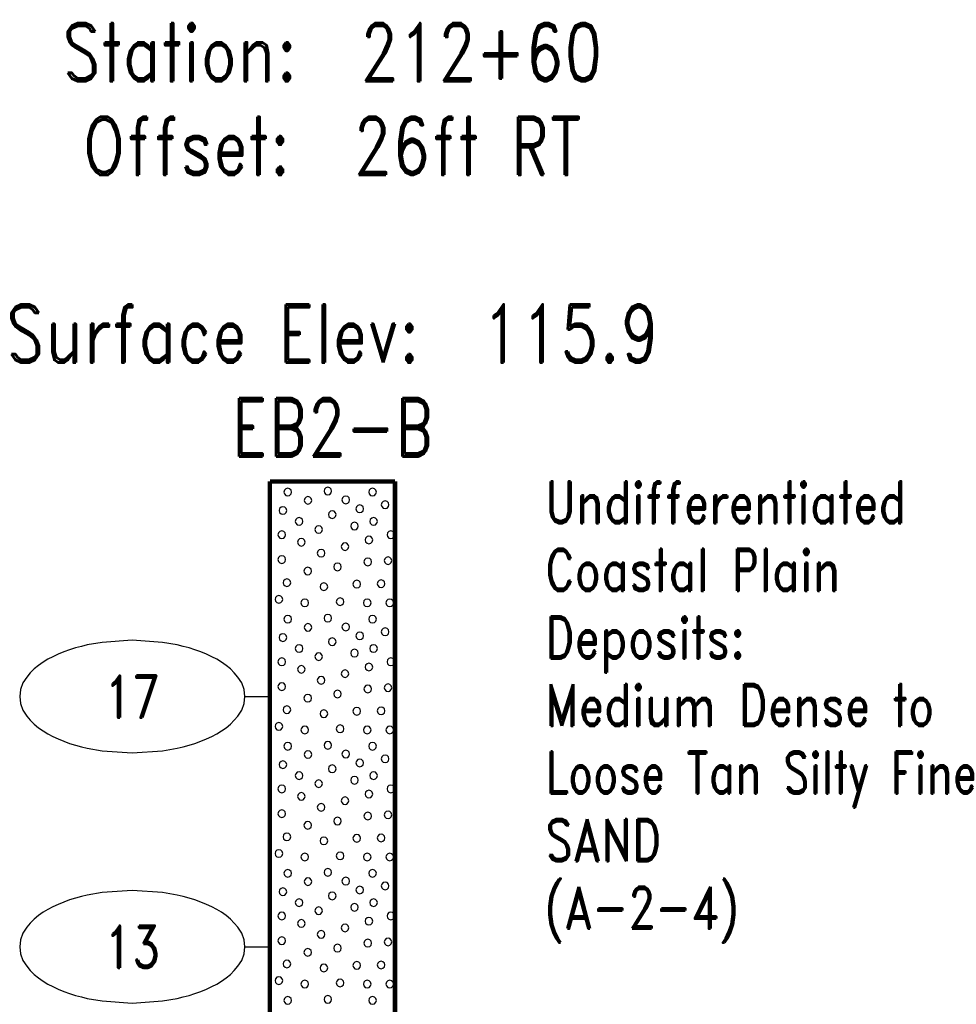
# Model space of a CAD drawing. Extents: x -12 to 876, y 359 to 518.
# Tile 13 of 13: x 837 to 875, y 479 to 518. Entities that reach past the tile are written whole.
import ezdxf
from ezdxf.enums import TextEntityAlignment as Align

# ---------------------------------------------------------------- set-up
doc = ezdxf.new("R2010")
doc.units = 0
doc.linetypes.add('Solid', pattern=[0])
doc.layers.get('0').update_dxf_attribs({"linetype": 'Solid'})
doc.layers.add('EB2-B', color=6, linetype='Solid')
doc.styles.add('ROMAND', font='romand', dxfattribs={"height": 1})

# ---------------------------------------------------------------- blocks, each defined once
blk = doc.blocks.new('DGRFC_NCDOT$NVALUE$ELLIPS')
at = {"color": 7, "linetype": 'Solid'}
blk.add_lwpolyline([(0, -2.5), (1.337, -2.407), (1.998, -2.292), (2.262, -2.231), (2.524, -2.16), (2.783, -2.078), (3.038, -1.985), (3.289, -1.882), (3.536, -1.768), (3.755, -1.657), (3.965, -1.529), (4.165, -1.386), (4.353, -1.227), (4.528, -1.054), (4.689, -0.869), (4.858, -0.606), (4.964, -0.311), (5, 0), (4.964, 0.311), (4.858, 0.606), (4.689, 0.869), (4.528, 1.054), (4.353, 1.227), (4.165, 1.386), (3.965, 1.529), (3.755, 1.657), (3.536, 1.768), (3.289, 1.882), (3.038, 1.985), (2.783, 2.078), (2.524, 2.16), (2.262, 2.231), (1.998, 2.292), (1.337, 2.407), (0, 2.5), (-1.337, 2.407), (-1.998, 2.292), (-2.262, 2.231), (-2.524, 2.16), (-2.783, 2.078), (-3.038, 1.985), (-3.289, 1.882), (-3.536, 1.768), (-3.755, 1.657), (-3.965, 1.529), (-4.165, 1.386), (-4.353, 1.227), (-4.528, 1.054), (-4.689, 0.869), (-4.858, 0.606), (-4.964, 0.311), (-5, 0), (-4.964, -0.311), (-4.858, -0.606), (-4.689, -0.869), (-4.528, -1.054), (-4.353, -1.227), (-4.165, -1.386), (-3.965, -1.529), (-3.755, -1.657), (-3.536, -1.768), (-3.289, -1.882), (-3.038, -1.985), (-2.783, -2.078), (-2.524, -2.16), (-2.262, -2.231), (-1.998, -2.292), (-1.337, -2.407), (0, -2.5)], dxfattribs=at)

msp = doc.modelspace()

# ---------------------------------------------------------------- linework, layer by layer
at = {"layer": 'EB2-B', "color": 7, "linetype": 'Solid', "const_width": 0.178}
for points in [[(847.5, 500), (847.5, 447)], [(847.5, 500), (852.5, 500)], [(852.5, 447), (852.5, 500)]]:
    msp.add_lwpolyline(points, dxfattribs=at)
at = {"layer": 'EB2-B', "color": 2, "linetype": 'Solid'}
for points in [[(848.364, 499.575), (848.343, 499.651), (848.288, 499.707), (848.211, 499.727), (848.135, 499.707), (848.079, 499.651), (848.059, 499.575), (848.079, 499.499), (848.135, 499.443), (848.211, 499.422), (848.288, 499.443), (848.343, 499.499), (848.364, 499.575)], [(849.966, 499.614), (849.945, 499.69), (849.89, 499.746), (849.813, 499.766), (849.737, 499.746), (849.681, 499.69), (849.661, 499.614), (849.681, 499.538), (849.737, 499.482), (849.813, 499.462), (849.89, 499.482), (849.945, 499.538), (849.966, 499.614)], [(851.753, 499.575), (851.733, 499.651), (851.677, 499.707), (851.601, 499.727), (851.524, 499.707), (851.469, 499.651), (851.448, 499.575), (851.469, 499.498), (851.524, 499.443), (851.601, 499.422), (851.677, 499.443), (851.733, 499.498), (851.753, 499.575)], [(849.174, 499.244), (849.153, 499.32), (849.098, 499.376), (849.021, 499.397), (848.945, 499.376), (848.889, 499.32), (848.869, 499.244), (848.889, 499.168), (848.945, 499.112), (849.021, 499.092), (849.098, 499.112), (849.153, 499.168), (849.174, 499.244)], [(850.684, 499.262), (850.663, 499.338), (850.608, 499.394), (850.531, 499.415), (850.455, 499.394), (850.399, 499.338), (850.379, 499.262), (850.399, 499.186), (850.455, 499.13), (850.531, 499.11), (850.608, 499.13), (850.663, 499.186), (850.684, 499.262)], [(852.255, 499.07), (852.234, 499.147), (852.179, 499.202), (852.102, 499.223), (852.026, 499.202), (851.97, 499.147), (851.95, 499.07), (851.97, 498.994), (852.026, 498.938), (852.102, 498.918), (852.179, 498.938), (852.234, 498.994), (852.255, 499.07)], [(848.171, 498.839), (848.151, 498.915), (848.095, 498.971), (848.019, 498.991), (847.943, 498.971), (847.887, 498.915), (847.867, 498.839), (847.887, 498.763), (847.943, 498.707), (848.019, 498.687), (848.095, 498.707), (848.151, 498.763), (848.171, 498.839)], [(850.144, 498.673), (850.123, 498.749), (850.067, 498.805), (849.991, 498.825), (849.915, 498.805), (849.859, 498.749), (849.839, 498.673), (849.859, 498.596), (849.915, 498.541), (849.991, 498.52), (850.067, 498.541), (850.123, 498.596), (850.144, 498.673)], [(851.24, 498.908), (851.22, 498.984), (851.164, 499.04), (851.088, 499.06), (851.012, 499.04), (850.956, 498.984), (850.936, 498.908), (850.956, 498.831), (851.012, 498.776), (851.088, 498.755), (851.164, 498.776), (851.22, 498.831), (851.24, 498.908)], [(848.817, 498.402), (848.797, 498.478), (848.741, 498.534), (848.665, 498.554), (848.589, 498.534), (848.533, 498.478), (848.512, 498.402), (848.533, 498.326), (848.589, 498.27), (848.665, 498.249), (848.741, 498.27), (848.797, 498.326), (848.817, 498.402)], [(851.032, 498.216), (851.011, 498.292), (850.956, 498.348), (850.879, 498.369), (850.803, 498.348), (850.747, 498.292), (850.727, 498.216), (850.747, 498.14), (850.803, 498.084), (850.879, 498.064), (850.956, 498.084), (851.011, 498.14), (851.032, 498.216)], [(851.795, 498.402), (851.774, 498.478), (851.718, 498.534), (851.642, 498.554), (851.566, 498.534), (851.51, 498.478), (851.49, 498.402), (851.51, 498.326), (851.566, 498.27), (851.642, 498.249), (851.718, 498.27), (851.774, 498.326), (851.795, 498.402)], [(848.126, 497.87), (848.105, 497.947), (848.05, 498.002), (847.973, 498.023), (847.897, 498.002), (847.841, 497.947), (847.821, 497.87), (847.841, 497.794), (847.897, 497.738), (847.973, 497.718), (848.05, 497.738), (848.105, 497.794), (848.126, 497.87)], [(849.6, 498.079), (849.58, 498.155), (849.524, 498.211), (849.448, 498.231), (849.372, 498.211), (849.316, 498.155), (849.296, 498.079), (849.316, 498.003), (849.372, 497.947), (849.448, 497.926), (849.524, 497.947), (849.58, 498.003), (849.6, 498.079)], [(852.486, 497.87), (852.466, 497.947), (852.41, 498.002), (852.334, 498.023), (852.258, 498.002), (852.202, 497.947), (852.181, 497.87), (852.202, 497.794), (852.258, 497.738), (852.334, 497.718), (852.41, 497.738), (852.466, 497.794), (852.486, 497.87)], [(848.909, 497.57), (848.888, 497.647), (848.833, 497.702), (848.756, 497.723), (848.68, 497.702), (848.624, 497.647), (848.604, 497.57), (848.624, 497.494), (848.68, 497.438), (848.756, 497.418), (848.833, 497.438), (848.888, 497.494), (848.909, 497.57)], [(850.653, 497.395), (850.633, 497.471), (850.577, 497.527), (850.501, 497.547), (850.424, 497.527), (850.369, 497.471), (850.348, 497.395), (850.369, 497.319), (850.424, 497.263), (850.501, 497.242), (850.577, 497.263), (850.633, 497.319), (850.653, 497.395)], [(851.609, 497.662), (851.589, 497.738), (851.533, 497.794), (851.457, 497.814), (851.38, 497.794), (851.325, 497.738), (851.304, 497.662), (851.325, 497.586), (851.38, 497.53), (851.457, 497.509), (851.533, 497.53), (851.589, 497.586), (851.609, 497.662)], [(849.697, 497.133), (849.677, 497.209), (849.621, 497.265), (849.545, 497.285), (849.468, 497.265), (849.413, 497.209), (849.392, 497.133), (849.413, 497.057), (849.468, 497.001), (849.545, 496.981), (849.621, 497.001), (849.677, 497.057), (849.697, 497.133)], [(848.126, 496.879), (848.105, 496.955), (848.05, 497.011), (847.973, 497.031), (847.897, 497.011), (847.841, 496.955), (847.821, 496.879), (847.841, 496.803), (847.897, 496.747), (847.973, 496.726), (848.05, 496.747), (848.105, 496.803), (848.126, 496.879)], [(850.353, 496.584), (850.333, 496.66), (850.277, 496.716), (850.201, 496.736), (850.124, 496.716), (850.069, 496.66), (850.048, 496.584), (850.069, 496.508), (850.124, 496.452), (850.201, 496.431), (850.277, 496.452), (850.333, 496.508), (850.353, 496.584)], [(851.563, 496.785), (851.543, 496.861), (851.487, 496.917), (851.411, 496.937), (851.335, 496.917), (851.279, 496.861), (851.258, 496.785), (851.279, 496.708), (851.335, 496.653), (851.411, 496.632), (851.487, 496.653), (851.543, 496.708), (851.563, 496.785)], [(852.372, 496.833), (852.351, 496.909), (852.296, 496.965), (852.219, 496.985), (852.143, 496.965), (852.087, 496.909), (852.067, 496.833), (852.087, 496.757), (852.143, 496.701), (852.219, 496.681), (852.296, 496.701), (852.351, 496.757), (852.372, 496.833)], [(849.163, 496.416), (849.143, 496.492), (849.087, 496.548), (849.011, 496.568), (848.934, 496.548), (848.879, 496.492), (848.858, 496.416), (848.879, 496.34), (848.934, 496.284), (849.011, 496.264), (849.087, 496.284), (849.143, 496.34), (849.163, 496.416)], [(848.332, 495.953), (848.311, 496.029), (848.255, 496.085), (848.179, 496.106), (848.103, 496.085), (848.047, 496.029), (848.027, 495.953), (848.047, 495.877), (848.103, 495.821), (848.179, 495.801), (848.255, 495.821), (848.311, 495.877), (848.332, 495.953)], [(849.809, 495.793), (849.788, 495.869), (849.733, 495.925), (849.656, 495.945), (849.58, 495.925), (849.524, 495.869), (849.504, 495.793), (849.524, 495.717), (849.58, 495.661), (849.656, 495.641), (849.733, 495.661), (849.788, 495.717), (849.809, 495.793)], [(851.123, 495.895), (851.103, 495.971), (851.047, 496.027), (850.971, 496.047), (850.895, 496.027), (850.839, 495.971), (850.819, 495.895), (850.839, 495.819), (850.895, 495.763), (850.971, 495.742), (851.047, 495.763), (851.103, 495.819), (851.123, 495.895)], [(852.095, 495.91), (852.074, 495.986), (852.018, 496.042), (851.942, 496.062), (851.866, 496.042), (851.81, 495.986), (851.79, 495.91), (851.81, 495.834), (851.866, 495.778), (851.942, 495.758), (852.018, 495.778), (852.074, 495.834), (852.095, 495.91)], [(848.009, 495.287), (847.988, 495.363), (847.933, 495.419), (847.856, 495.44), (847.78, 495.419), (847.724, 495.363), (847.704, 495.287), (847.724, 495.211), (847.78, 495.155), (847.856, 495.135), (847.933, 495.155), (847.988, 495.211), (848.009, 495.287)], [(849.046, 495.147), (849.026, 495.223), (848.97, 495.279), (848.894, 495.3), (848.818, 495.279), (848.762, 495.223), (848.741, 495.147), (848.762, 495.071), (848.818, 495.015), (848.894, 494.995), (848.97, 495.015), (849.026, 495.071), (849.046, 495.147)], [(850.455, 495.193), (850.434, 495.269), (850.378, 495.325), (850.302, 495.345), (850.226, 495.325), (850.17, 495.269), (850.15, 495.193), (850.17, 495.117), (850.226, 495.061), (850.302, 495.041), (850.378, 495.061), (850.434, 495.117), (850.455, 495.193)], [(851.54, 495.147), (851.52, 495.223), (851.464, 495.279), (851.388, 495.3), (851.312, 495.279), (851.256, 495.223), (851.236, 495.147), (851.256, 495.071), (851.312, 495.015), (851.388, 494.995), (851.464, 495.015), (851.52, 495.071), (851.54, 495.147)], [(852.44, 495.147), (852.42, 495.223), (852.364, 495.279), (852.288, 495.3), (852.212, 495.279), (852.156, 495.223), (852.136, 495.147), (852.156, 495.071), (852.212, 495.015), (852.288, 494.995), (852.364, 495.015), (852.42, 495.071), (852.44, 495.147)], [(848.364, 494.495), (848.343, 494.571), (848.288, 494.627), (848.211, 494.647), (848.135, 494.627), (848.079, 494.571), (848.059, 494.495), (848.079, 494.419), (848.135, 494.363), (848.211, 494.342), (848.288, 494.363), (848.343, 494.419), (848.364, 494.495)], [(849.966, 494.534), (849.945, 494.61), (849.89, 494.666), (849.813, 494.686), (849.737, 494.666), (849.681, 494.61), (849.661, 494.534), (849.681, 494.458), (849.737, 494.402), (849.813, 494.382), (849.89, 494.402), (849.945, 494.458), (849.966, 494.534)], [(851.753, 494.495), (851.733, 494.571), (851.677, 494.627), (851.601, 494.647), (851.524, 494.627), (851.469, 494.571), (851.448, 494.495), (851.469, 494.418), (851.524, 494.363), (851.601, 494.342), (851.677, 494.363), (851.733, 494.418), (851.753, 494.495)], [(849.174, 494.164), (849.153, 494.24), (849.098, 494.296), (849.021, 494.317), (848.945, 494.296), (848.889, 494.24), (848.869, 494.164), (848.889, 494.088), (848.945, 494.032), (849.021, 494.012), (849.098, 494.032), (849.153, 494.088), (849.174, 494.164)], [(850.684, 494.182), (850.663, 494.258), (850.608, 494.314), (850.531, 494.335), (850.455, 494.314), (850.399, 494.258), (850.379, 494.182), (850.399, 494.106), (850.455, 494.05), (850.531, 494.03), (850.608, 494.05), (850.663, 494.106), (850.684, 494.182)], [(851.24, 493.828), (851.22, 493.904), (851.164, 493.96), (851.088, 493.98), (851.012, 493.96), (850.956, 493.904), (850.936, 493.828), (850.956, 493.751), (851.012, 493.696), (851.088, 493.675), (851.164, 493.696), (851.22, 493.751), (851.24, 493.828)], [(852.255, 493.99), (852.234, 494.067), (852.179, 494.122), (852.102, 494.143), (852.026, 494.122), (851.97, 494.067), (851.95, 493.99), (851.97, 493.914), (852.026, 493.858), (852.102, 493.838), (852.179, 493.858), (852.234, 493.914), (852.255, 493.99)], [(848.171, 493.759), (848.151, 493.835), (848.095, 493.891), (848.019, 493.911), (847.943, 493.891), (847.887, 493.835), (847.867, 493.759), (847.887, 493.683), (847.943, 493.627), (848.019, 493.607), (848.095, 493.627), (848.151, 493.683), (848.171, 493.759)], [(850.144, 493.593), (850.123, 493.669), (850.067, 493.725), (849.991, 493.745), (849.915, 493.725), (849.859, 493.669), (849.839, 493.593), (849.859, 493.516), (849.915, 493.461), (849.991, 493.44), (850.067, 493.461), (850.123, 493.516), (850.144, 493.593)], [(848.817, 493.322), (848.797, 493.398), (848.741, 493.454), (848.665, 493.474), (848.589, 493.454), (848.533, 493.398), (848.512, 493.322), (848.533, 493.246), (848.589, 493.19), (848.665, 493.169), (848.741, 493.19), (848.797, 493.246), (848.817, 493.322)], [(851.032, 493.136), (851.011, 493.212), (850.956, 493.268), (850.879, 493.289), (850.803, 493.268), (850.747, 493.212), (850.727, 493.136), (850.747, 493.06), (850.803, 493.004), (850.879, 492.984), (850.956, 493.004), (851.011, 493.06), (851.032, 493.136)], [(851.795, 493.322), (851.774, 493.398), (851.718, 493.454), (851.642, 493.474), (851.566, 493.454), (851.51, 493.398), (851.49, 493.322), (851.51, 493.246), (851.566, 493.19), (851.642, 493.169), (851.718, 493.19), (851.774, 493.246), (851.795, 493.322)], [(848.126, 492.79), (848.105, 492.867), (848.05, 492.922), (847.973, 492.943), (847.897, 492.922), (847.841, 492.867), (847.821, 492.79), (847.841, 492.714), (847.897, 492.658), (847.973, 492.638), (848.05, 492.658), (848.105, 492.714), (848.126, 492.79)], [(849.6, 492.999), (849.58, 493.075), (849.524, 493.131), (849.448, 493.151), (849.372, 493.131), (849.316, 493.075), (849.296, 492.999), (849.316, 492.923), (849.372, 492.867), (849.448, 492.846), (849.524, 492.867), (849.58, 492.923), (849.6, 492.999)], [(852.486, 492.79), (852.466, 492.867), (852.41, 492.922), (852.334, 492.943), (852.258, 492.922), (852.202, 492.867), (852.181, 492.79), (852.202, 492.714), (852.258, 492.658), (852.334, 492.638), (852.41, 492.658), (852.466, 492.714), (852.486, 492.79)], [(848.909, 492.49), (848.888, 492.567), (848.833, 492.622), (848.756, 492.643), (848.68, 492.622), (848.624, 492.567), (848.604, 492.49), (848.624, 492.414), (848.68, 492.358), (848.756, 492.338), (848.833, 492.358), (848.888, 492.414), (848.909, 492.49)], [(850.653, 492.315), (850.633, 492.391), (850.577, 492.447), (850.501, 492.467), (850.424, 492.447), (850.369, 492.391), (850.348, 492.315), (850.369, 492.239), (850.424, 492.183), (850.501, 492.162), (850.577, 492.183), (850.633, 492.239), (850.653, 492.315)], [(851.609, 492.582), (851.589, 492.658), (851.533, 492.714), (851.457, 492.734), (851.38, 492.714), (851.325, 492.658), (851.304, 492.582), (851.325, 492.506), (851.38, 492.45), (851.457, 492.429), (851.533, 492.45), (851.589, 492.506), (851.609, 492.582)], [(849.697, 492.053), (849.677, 492.129), (849.621, 492.185), (849.545, 492.205), (849.468, 492.185), (849.413, 492.129), (849.392, 492.053), (849.413, 491.977), (849.468, 491.921), (849.545, 491.901), (849.621, 491.921), (849.677, 491.977), (849.697, 492.053)], [(848.126, 491.799), (848.105, 491.875), (848.05, 491.931), (847.973, 491.951), (847.897, 491.931), (847.841, 491.875), (847.821, 491.799), (847.841, 491.723), (847.897, 491.667), (847.973, 491.646), (848.05, 491.667), (848.105, 491.723), (848.126, 491.799)], [(850.353, 491.504), (850.333, 491.58), (850.277, 491.636), (850.201, 491.656), (850.124, 491.636), (850.069, 491.58), (850.048, 491.504), (850.069, 491.428), (850.124, 491.372), (850.201, 491.351), (850.277, 491.372), (850.333, 491.428), (850.353, 491.504)], [(851.563, 491.705), (851.543, 491.781), (851.487, 491.837), (851.411, 491.857), (851.335, 491.837), (851.279, 491.781), (851.258, 491.705), (851.279, 491.628), (851.335, 491.573), (851.411, 491.552), (851.487, 491.573), (851.543, 491.628), (851.563, 491.705)], [(852.372, 491.753), (852.351, 491.829), (852.296, 491.885), (852.219, 491.905), (852.143, 491.885), (852.087, 491.829), (852.067, 491.753), (852.087, 491.677), (852.143, 491.621), (852.219, 491.601), (852.296, 491.621), (852.351, 491.677), (852.372, 491.753)], [(849.163, 491.336), (849.143, 491.412), (849.087, 491.468), (849.011, 491.488), (848.934, 491.468), (848.879, 491.412), (848.858, 491.336), (848.879, 491.26), (848.934, 491.204), (849.011, 491.184), (849.087, 491.204), (849.143, 491.26), (849.163, 491.336)], [(848.332, 490.873), (848.311, 490.949), (848.255, 491.005), (848.179, 491.026), (848.103, 491.005), (848.047, 490.949), (848.027, 490.873), (848.047, 490.797), (848.103, 490.741), (848.179, 490.721), (848.255, 490.741), (848.311, 490.797), (848.332, 490.873)], [(849.809, 490.713), (849.788, 490.789), (849.733, 490.845), (849.656, 490.865), (849.58, 490.845), (849.524, 490.789), (849.504, 490.713), (849.524, 490.637), (849.58, 490.581), (849.656, 490.561), (849.733, 490.581), (849.788, 490.637), (849.809, 490.713)], [(851.123, 490.815), (851.103, 490.891), (851.047, 490.947), (850.971, 490.967), (850.895, 490.947), (850.839, 490.891), (850.819, 490.815), (850.839, 490.739), (850.895, 490.683), (850.971, 490.662), (851.047, 490.683), (851.103, 490.739), (851.123, 490.815)], [(852.095, 490.83), (852.074, 490.906), (852.018, 490.962), (851.942, 490.982), (851.866, 490.962), (851.81, 490.906), (851.79, 490.83), (851.81, 490.754), (851.866, 490.698), (851.942, 490.678), (852.018, 490.698), (852.074, 490.754), (852.095, 490.83)], [(848.009, 490.207), (847.988, 490.283), (847.933, 490.339), (847.856, 490.36), (847.78, 490.339), (847.724, 490.283), (847.704, 490.207), (847.724, 490.131), (847.78, 490.075), (847.856, 490.055), (847.933, 490.075), (847.988, 490.131), (848.009, 490.207)], [(849.046, 490.067), (849.026, 490.143), (848.97, 490.199), (848.894, 490.22), (848.818, 490.199), (848.762, 490.143), (848.741, 490.067), (848.762, 489.991), (848.818, 489.935), (848.894, 489.915), (848.97, 489.935), (849.026, 489.991), (849.046, 490.067)], [(850.455, 490.113), (850.434, 490.189), (850.378, 490.245), (850.302, 490.265), (850.226, 490.245), (850.17, 490.189), (850.15, 490.113), (850.17, 490.037), (850.226, 489.981), (850.302, 489.961), (850.378, 489.981), (850.434, 490.037), (850.455, 490.113)], [(851.54, 490.067), (851.52, 490.143), (851.464, 490.199), (851.388, 490.22), (851.312, 490.199), (851.256, 490.143), (851.236, 490.067), (851.256, 489.991), (851.312, 489.935), (851.388, 489.915), (851.464, 489.935), (851.52, 489.991), (851.54, 490.067)], [(852.44, 490.067), (852.42, 490.143), (852.364, 490.199), (852.288, 490.22), (852.212, 490.199), (852.156, 490.143), (852.136, 490.067), (852.156, 489.991), (852.212, 489.935), (852.288, 489.915), (852.364, 489.935), (852.42, 489.991), (852.44, 490.067)], [(848.364, 489.415), (848.343, 489.491), (848.288, 489.547), (848.211, 489.567), (848.135, 489.547), (848.079, 489.491), (848.059, 489.415), (848.079, 489.339), (848.135, 489.283), (848.211, 489.262), (848.288, 489.283), (848.343, 489.339), (848.364, 489.415)], [(849.966, 489.454), (849.945, 489.53), (849.89, 489.586), (849.813, 489.606), (849.737, 489.586), (849.681, 489.53), (849.661, 489.454), (849.681, 489.378), (849.737, 489.322), (849.813, 489.302), (849.89, 489.322), (849.945, 489.378), (849.966, 489.454)], [(850.684, 489.102), (850.663, 489.178), (850.608, 489.234), (850.531, 489.255), (850.455, 489.234), (850.399, 489.178), (850.379, 489.102), (850.399, 489.026), (850.455, 488.97), (850.531, 488.95), (850.608, 488.97), (850.663, 489.026), (850.684, 489.102)], [(851.753, 489.415), (851.733, 489.491), (851.677, 489.547), (851.601, 489.567), (851.524, 489.547), (851.469, 489.491), (851.448, 489.415), (851.469, 489.338), (851.524, 489.283), (851.601, 489.262), (851.677, 489.283), (851.733, 489.338), (851.753, 489.415)], [(849.174, 489.084), (849.153, 489.16), (849.098, 489.216), (849.021, 489.237), (848.945, 489.216), (848.889, 489.16), (848.869, 489.084), (848.889, 489.008), (848.945, 488.952), (849.021, 488.932), (849.098, 488.952), (849.153, 489.008), (849.174, 489.084)], [(851.24, 488.748), (851.22, 488.824), (851.164, 488.88), (851.088, 488.9), (851.012, 488.88), (850.956, 488.824), (850.936, 488.748), (850.956, 488.671), (851.012, 488.616), (851.088, 488.595), (851.164, 488.616), (851.22, 488.671), (851.24, 488.748)], [(852.255, 488.91), (852.234, 488.987), (852.179, 489.042), (852.102, 489.063), (852.026, 489.042), (851.97, 488.987), (851.95, 488.91), (851.97, 488.834), (852.026, 488.778), (852.102, 488.758), (852.179, 488.778), (852.234, 488.834), (852.255, 488.91)], [(848.171, 488.679), (848.151, 488.755), (848.095, 488.811), (848.019, 488.831), (847.943, 488.811), (847.887, 488.755), (847.867, 488.679), (847.887, 488.603), (847.943, 488.547), (848.019, 488.527), (848.095, 488.547), (848.151, 488.603), (848.171, 488.679)], [(850.144, 488.513), (850.123, 488.589), (850.067, 488.645), (849.991, 488.665), (849.915, 488.645), (849.859, 488.589), (849.839, 488.513), (849.859, 488.436), (849.915, 488.381), (849.991, 488.36), (850.067, 488.381), (850.123, 488.436), (850.144, 488.513)], [(848.817, 488.242), (848.797, 488.318), (848.741, 488.374), (848.665, 488.394), (848.589, 488.374), (848.533, 488.318), (848.512, 488.242), (848.533, 488.166), (848.589, 488.11), (848.665, 488.089), (848.741, 488.11), (848.797, 488.166), (848.817, 488.242)], [(849.6, 487.919), (849.58, 487.995), (849.524, 488.051), (849.448, 488.071), (849.372, 488.051), (849.316, 487.995), (849.296, 487.919), (849.316, 487.843), (849.372, 487.787), (849.448, 487.766), (849.524, 487.787), (849.58, 487.843), (849.6, 487.919)], [(851.032, 488.056), (851.011, 488.132), (850.956, 488.188), (850.879, 488.209), (850.803, 488.188), (850.747, 488.132), (850.727, 488.056), (850.747, 487.98), (850.803, 487.924), (850.879, 487.904), (850.956, 487.924), (851.011, 487.98), (851.032, 488.056)], [(851.795, 488.242), (851.774, 488.318), (851.718, 488.374), (851.642, 488.394), (851.566, 488.374), (851.51, 488.318), (851.49, 488.242), (851.51, 488.166), (851.566, 488.11), (851.642, 488.089), (851.718, 488.11), (851.774, 488.166), (851.795, 488.242)], [(848.126, 487.71), (848.105, 487.787), (848.05, 487.842), (847.973, 487.863), (847.897, 487.842), (847.841, 487.787), (847.821, 487.71), (847.841, 487.634), (847.897, 487.578), (847.973, 487.558), (848.05, 487.578), (848.105, 487.634), (848.126, 487.71)], [(852.486, 487.71), (852.466, 487.787), (852.41, 487.842), (852.334, 487.863), (852.258, 487.842), (852.202, 487.787), (852.181, 487.71), (852.202, 487.634), (852.258, 487.578), (852.334, 487.558), (852.41, 487.578), (852.466, 487.634), (852.486, 487.71)], [(848.909, 487.41), (848.888, 487.487), (848.833, 487.542), (848.756, 487.563), (848.68, 487.542), (848.624, 487.487), (848.604, 487.41), (848.624, 487.334), (848.68, 487.278), (848.756, 487.258), (848.833, 487.278), (848.888, 487.334), (848.909, 487.41)], [(850.653, 487.235), (850.633, 487.311), (850.577, 487.367), (850.501, 487.387), (850.424, 487.367), (850.369, 487.311), (850.348, 487.235), (850.369, 487.159), (850.424, 487.103), (850.501, 487.082), (850.577, 487.103), (850.633, 487.159), (850.653, 487.235)], [(851.609, 487.502), (851.589, 487.578), (851.533, 487.634), (851.457, 487.654), (851.38, 487.634), (851.325, 487.578), (851.304, 487.502), (851.325, 487.426), (851.38, 487.37), (851.457, 487.349), (851.533, 487.37), (851.589, 487.426), (851.609, 487.502)], [(849.697, 486.973), (849.677, 487.049), (849.621, 487.105), (849.545, 487.125), (849.468, 487.105), (849.413, 487.049), (849.392, 486.973), (849.413, 486.897), (849.468, 486.841), (849.545, 486.821), (849.621, 486.841), (849.677, 486.897), (849.697, 486.973)], [(848.126, 486.719), (848.105, 486.795), (848.05, 486.851), (847.973, 486.871), (847.897, 486.851), (847.841, 486.795), (847.821, 486.719), (847.841, 486.643), (847.897, 486.587), (847.973, 486.566), (848.05, 486.587), (848.105, 486.643), (848.126, 486.719)], [(850.353, 486.424), (850.333, 486.5), (850.277, 486.556), (850.201, 486.576), (850.124, 486.556), (850.069, 486.5), (850.048, 486.424), (850.069, 486.348), (850.124, 486.292), (850.201, 486.271), (850.277, 486.292), (850.333, 486.348), (850.353, 486.424)], [(851.563, 486.625), (851.543, 486.701), (851.487, 486.757), (851.411, 486.777), (851.335, 486.757), (851.279, 486.701), (851.258, 486.625), (851.279, 486.548), (851.335, 486.493), (851.411, 486.472), (851.487, 486.493), (851.543, 486.548), (851.563, 486.625)], [(852.372, 486.673), (852.351, 486.749), (852.296, 486.805), (852.219, 486.825), (852.143, 486.805), (852.087, 486.749), (852.067, 486.673), (852.087, 486.597), (852.143, 486.541), (852.219, 486.521), (852.296, 486.541), (852.351, 486.597), (852.372, 486.673)], [(849.163, 486.256), (849.143, 486.332), (849.087, 486.388), (849.011, 486.408), (848.934, 486.388), (848.879, 486.332), (848.858, 486.256), (848.879, 486.18), (848.934, 486.124), (849.011, 486.104), (849.087, 486.124), (849.143, 486.18), (849.163, 486.256)], [(848.332, 485.793), (848.311, 485.869), (848.255, 485.925), (848.179, 485.946), (848.103, 485.925), (848.047, 485.869), (848.027, 485.793), (848.047, 485.717), (848.103, 485.661), (848.179, 485.641), (848.255, 485.661), (848.311, 485.717), (848.332, 485.793)], [(849.809, 485.633), (849.788, 485.709), (849.733, 485.765), (849.656, 485.785), (849.58, 485.765), (849.524, 485.709), (849.504, 485.633), (849.524, 485.557), (849.58, 485.501), (849.656, 485.481), (849.733, 485.501), (849.788, 485.557), (849.809, 485.633)], [(851.123, 485.735), (851.103, 485.811), (851.047, 485.867), (850.971, 485.887), (850.895, 485.867), (850.839, 485.811), (850.819, 485.735), (850.839, 485.659), (850.895, 485.603), (850.971, 485.582), (851.047, 485.603), (851.103, 485.659), (851.123, 485.735)], [(852.095, 485.75), (852.074, 485.826), (852.018, 485.882), (851.942, 485.902), (851.866, 485.882), (851.81, 485.826), (851.79, 485.75), (851.81, 485.674), (851.866, 485.618), (851.942, 485.598), (852.018, 485.618), (852.074, 485.674), (852.095, 485.75)], [(848.009, 485.127), (847.988, 485.203), (847.933, 485.259), (847.856, 485.28), (847.78, 485.259), (847.724, 485.203), (847.704, 485.127), (847.724, 485.051), (847.78, 484.995), (847.856, 484.975), (847.933, 484.995), (847.988, 485.051), (848.009, 485.127)], [(849.046, 484.987), (849.026, 485.063), (848.97, 485.119), (848.894, 485.14), (848.818, 485.119), (848.762, 485.063), (848.741, 484.987), (848.762, 484.911), (848.818, 484.855), (848.894, 484.835), (848.97, 484.855), (849.026, 484.911), (849.046, 484.987)], [(850.455, 485.033), (850.434, 485.109), (850.378, 485.165), (850.302, 485.185), (850.226, 485.165), (850.17, 485.109), (850.15, 485.033), (850.17, 484.957), (850.226, 484.901), (850.302, 484.881), (850.378, 484.901), (850.434, 484.957), (850.455, 485.033)], [(851.54, 484.987), (851.52, 485.063), (851.464, 485.119), (851.388, 485.14), (851.312, 485.119), (851.256, 485.063), (851.236, 484.987), (851.256, 484.911), (851.312, 484.855), (851.388, 484.835), (851.464, 484.855), (851.52, 484.911), (851.54, 484.987)], [(852.44, 484.987), (852.42, 485.063), (852.364, 485.119), (852.288, 485.14), (852.212, 485.119), (852.156, 485.063), (852.136, 484.987), (852.156, 484.911), (852.212, 484.855), (852.288, 484.835), (852.364, 484.855), (852.42, 484.911), (852.44, 484.987)], [(849.966, 484.374), (849.945, 484.45), (849.89, 484.506), (849.813, 484.526), (849.737, 484.506), (849.681, 484.45), (849.661, 484.374), (849.681, 484.298), (849.737, 484.242), (849.813, 484.222), (849.89, 484.242), (849.945, 484.298), (849.966, 484.374)], [(848.364, 484.335), (848.343, 484.411), (848.288, 484.467), (848.211, 484.487), (848.135, 484.467), (848.079, 484.411), (848.059, 484.335), (848.079, 484.259), (848.135, 484.203), (848.211, 484.182), (848.288, 484.203), (848.343, 484.259), (848.364, 484.335)], [(849.174, 484.004), (849.153, 484.08), (849.098, 484.136), (849.021, 484.157), (848.945, 484.136), (848.889, 484.08), (848.869, 484.004), (848.889, 483.928), (848.945, 483.872), (849.021, 483.852), (849.098, 483.872), (849.153, 483.928), (849.174, 484.004)], [(850.684, 484.022), (850.663, 484.098), (850.608, 484.154), (850.531, 484.175), (850.455, 484.154), (850.399, 484.098), (850.379, 484.022), (850.399, 483.946), (850.455, 483.89), (850.531, 483.87), (850.608, 483.89), (850.663, 483.946), (850.684, 484.022)], [(851.753, 484.335), (851.733, 484.411), (851.677, 484.467), (851.601, 484.487), (851.524, 484.467), (851.469, 484.411), (851.448, 484.335), (851.469, 484.258), (851.524, 484.203), (851.601, 484.182), (851.677, 484.203), (851.733, 484.258), (851.753, 484.335)], [(848.171, 483.599), (848.151, 483.675), (848.095, 483.731), (848.019, 483.751), (847.943, 483.731), (847.887, 483.675), (847.867, 483.599), (847.887, 483.523), (847.943, 483.467), (848.019, 483.447), (848.095, 483.467), (848.151, 483.523), (848.171, 483.599)], [(851.24, 483.668), (851.22, 483.744), (851.164, 483.8), (851.088, 483.82), (851.012, 483.8), (850.956, 483.744), (850.936, 483.668), (850.956, 483.591), (851.012, 483.536), (851.088, 483.515), (851.164, 483.536), (851.22, 483.591), (851.24, 483.668)], [(852.255, 483.83), (852.234, 483.907), (852.179, 483.962), (852.102, 483.983), (852.026, 483.962), (851.97, 483.907), (851.95, 483.83), (851.97, 483.754), (852.026, 483.698), (852.102, 483.678), (852.179, 483.698), (852.234, 483.754), (852.255, 483.83)], [(850.144, 483.433), (850.123, 483.509), (850.067, 483.565), (849.991, 483.585), (849.915, 483.565), (849.859, 483.509), (849.839, 483.433), (849.859, 483.356), (849.915, 483.301), (849.991, 483.28), (850.067, 483.301), (850.123, 483.356), (850.144, 483.433)], [(848.817, 483.162), (848.797, 483.238), (848.741, 483.294), (848.665, 483.314), (848.589, 483.294), (848.533, 483.238), (848.512, 483.162), (848.533, 483.086), (848.589, 483.03), (848.665, 483.009), (848.741, 483.03), (848.797, 483.086), (848.817, 483.162)], [(849.6, 482.839), (849.58, 482.915), (849.524, 482.971), (849.448, 482.991), (849.372, 482.971), (849.316, 482.915), (849.296, 482.839), (849.316, 482.763), (849.372, 482.707), (849.448, 482.686), (849.524, 482.707), (849.58, 482.763), (849.6, 482.839)], [(851.032, 482.976), (851.011, 483.052), (850.956, 483.108), (850.879, 483.129), (850.803, 483.108), (850.747, 483.052), (850.727, 482.976), (850.747, 482.9), (850.803, 482.844), (850.879, 482.824), (850.956, 482.844), (851.011, 482.9), (851.032, 482.976)], [(851.795, 483.162), (851.774, 483.238), (851.718, 483.294), (851.642, 483.314), (851.566, 483.294), (851.51, 483.238), (851.49, 483.162), (851.51, 483.086), (851.566, 483.03), (851.642, 483.009), (851.718, 483.03), (851.774, 483.086), (851.795, 483.162)], [(848.126, 482.63), (848.105, 482.707), (848.05, 482.762), (847.973, 482.783), (847.897, 482.762), (847.841, 482.707), (847.821, 482.63), (847.841, 482.554), (847.897, 482.498), (847.973, 482.478), (848.05, 482.498), (848.105, 482.554), (848.126, 482.63)], [(851.609, 482.422), (851.589, 482.498), (851.533, 482.554), (851.457, 482.574), (851.38, 482.554), (851.325, 482.498), (851.304, 482.422), (851.325, 482.346), (851.38, 482.29), (851.457, 482.269), (851.533, 482.29), (851.589, 482.346), (851.609, 482.422)], [(852.486, 482.63), (852.466, 482.707), (852.41, 482.762), (852.334, 482.783), (852.258, 482.762), (852.202, 482.707), (852.181, 482.63), (852.202, 482.554), (852.258, 482.498), (852.334, 482.478), (852.41, 482.498), (852.466, 482.554), (852.486, 482.63)], [(848.909, 482.33), (848.888, 482.407), (848.833, 482.462), (848.756, 482.483), (848.68, 482.462), (848.624, 482.407), (848.604, 482.33), (848.624, 482.254), (848.68, 482.198), (848.756, 482.178), (848.833, 482.198), (848.888, 482.254), (848.909, 482.33)], [(850.653, 482.155), (850.633, 482.231), (850.577, 482.287), (850.501, 482.307), (850.424, 482.287), (850.369, 482.231), (850.348, 482.155), (850.369, 482.079), (850.424, 482.023), (850.501, 482.002), (850.577, 482.023), (850.633, 482.079), (850.653, 482.155)], [(848.126, 481.639), (848.105, 481.715), (848.05, 481.771), (847.973, 481.791), (847.897, 481.771), (847.841, 481.715), (847.821, 481.639), (847.841, 481.563), (847.897, 481.507), (847.973, 481.486), (848.05, 481.507), (848.105, 481.563), (848.126, 481.639)], [(849.697, 481.893), (849.677, 481.969), (849.621, 482.025), (849.545, 482.045), (849.468, 482.025), (849.413, 481.969), (849.392, 481.893), (849.413, 481.817), (849.468, 481.761), (849.545, 481.741), (849.621, 481.761), (849.677, 481.817), (849.697, 481.893)], [(850.353, 481.344), (850.333, 481.42), (850.277, 481.476), (850.201, 481.496), (850.124, 481.476), (850.069, 481.42), (850.048, 481.344), (850.069, 481.268), (850.124, 481.212), (850.201, 481.191), (850.277, 481.212), (850.333, 481.268), (850.353, 481.344)], [(851.563, 481.545), (851.543, 481.621), (851.487, 481.677), (851.411, 481.697), (851.335, 481.677), (851.279, 481.621), (851.258, 481.545), (851.279, 481.468), (851.335, 481.413), (851.411, 481.392), (851.487, 481.413), (851.543, 481.468), (851.563, 481.545)], [(852.372, 481.593), (852.351, 481.669), (852.296, 481.725), (852.219, 481.745), (852.143, 481.725), (852.087, 481.669), (852.067, 481.593), (852.087, 481.517), (852.143, 481.461), (852.219, 481.441), (852.296, 481.461), (852.351, 481.517), (852.372, 481.593)], [(849.163, 481.176), (849.143, 481.252), (849.087, 481.308), (849.011, 481.328), (848.934, 481.308), (848.879, 481.252), (848.858, 481.176), (848.879, 481.1), (848.934, 481.044), (849.011, 481.024), (849.087, 481.044), (849.143, 481.1), (849.163, 481.176)], [(848.332, 480.713), (848.311, 480.789), (848.255, 480.845), (848.179, 480.866), (848.103, 480.845), (848.047, 480.789), (848.027, 480.713), (848.047, 480.637), (848.103, 480.581), (848.179, 480.561), (848.255, 480.581), (848.311, 480.637), (848.332, 480.713)], [(849.809, 480.553), (849.788, 480.629), (849.733, 480.685), (849.656, 480.705), (849.58, 480.685), (849.524, 480.629), (849.504, 480.553), (849.524, 480.477), (849.58, 480.421), (849.656, 480.401), (849.733, 480.421), (849.788, 480.477), (849.809, 480.553)], [(851.123, 480.655), (851.103, 480.731), (851.047, 480.787), (850.971, 480.807), (850.895, 480.787), (850.839, 480.731), (850.819, 480.655), (850.839, 480.579), (850.895, 480.523), (850.971, 480.502), (851.047, 480.523), (851.103, 480.579), (851.123, 480.655)], [(852.095, 480.67), (852.074, 480.746), (852.018, 480.802), (851.942, 480.822), (851.866, 480.802), (851.81, 480.746), (851.79, 480.67), (851.81, 480.594), (851.866, 480.538), (851.942, 480.518), (852.018, 480.538), (852.074, 480.594), (852.095, 480.67)], [(848.009, 480.047), (847.988, 480.123), (847.933, 480.179), (847.856, 480.2), (847.78, 480.179), (847.724, 480.123), (847.704, 480.047), (847.724, 479.971), (847.78, 479.915), (847.856, 479.895), (847.933, 479.915), (847.988, 479.971), (848.009, 480.047)], [(849.046, 479.907), (849.026, 479.983), (848.97, 480.039), (848.894, 480.06), (848.818, 480.039), (848.762, 479.983), (848.741, 479.907), (848.762, 479.831), (848.818, 479.775), (848.894, 479.755), (848.97, 479.775), (849.026, 479.831), (849.046, 479.907)], [(850.455, 479.953), (850.434, 480.029), (850.378, 480.085), (850.302, 480.105), (850.226, 480.085), (850.17, 480.029), (850.15, 479.953), (850.17, 479.877), (850.226, 479.821), (850.302, 479.801), (850.378, 479.821), (850.434, 479.877), (850.455, 479.953)], [(851.54, 479.907), (851.52, 479.983), (851.464, 480.039), (851.388, 480.06), (851.312, 480.039), (851.256, 479.983), (851.236, 479.907), (851.256, 479.831), (851.312, 479.775), (851.388, 479.755), (851.464, 479.775), (851.52, 479.831), (851.54, 479.907)], [(852.44, 479.907), (852.42, 479.983), (852.364, 480.039), (852.288, 480.06), (852.212, 480.039), (852.156, 479.983), (852.136, 479.907), (852.156, 479.831), (852.212, 479.775), (852.288, 479.755), (852.364, 479.775), (852.42, 479.831), (852.44, 479.907)], [(848.364, 479.255), (848.343, 479.331), (848.288, 479.387), (848.211, 479.407), (848.135, 479.387), (848.079, 479.331), (848.059, 479.255), (848.079, 479.179), (848.135, 479.123), (848.211, 479.102), (848.288, 479.123), (848.343, 479.179), (848.364, 479.255)], [(849.966, 479.294), (849.945, 479.37), (849.89, 479.426), (849.813, 479.446), (849.737, 479.426), (849.681, 479.37), (849.661, 479.294), (849.681, 479.218), (849.737, 479.162), (849.813, 479.142), (849.89, 479.162), (849.945, 479.218), (849.966, 479.294)], [(851.753, 479.255), (851.733, 479.331), (851.677, 479.387), (851.601, 479.407), (851.524, 479.387), (851.469, 479.331), (851.448, 479.255), (851.469, 479.178), (851.524, 479.123), (851.601, 479.102), (851.677, 479.123), (851.733, 479.178), (851.753, 479.255)]]:
    msp.add_lwpolyline(points, dxfattribs=at)
at = {"layer": 'EB2-B', "color": 7, "linetype": 'Solid'}
for points in [[(846.5, 491.4), (847.5, 491.4)], [(846.5, 481.4), (847.5, 481.4)]]:
    msp.add_lwpolyline(points, dxfattribs=at)

# ---------------------------------------------------------------- block references
at = {"layer": 'EB2-B', "xscale": 0.9, "yscale": 0.9}
for p in [(842, 491.4), (842, 481.4)]:
    msp.add_blockref('DGRFC_NCDOT$NVALUE$ELLIPS', p, dxfattribs=at)

# ---------------------------------------------------------------- texts
at = {"layer": 'EB2-B', "color": 7, "style": 'ROMAND', "width": 0.78}
for s, p in [('Station:  212+60', (850, 516)), ('Offset:  26ft RT', (850, 512.25)), ('Surface Elev:  115.9', (850, 504.75)), ('EB2-B', (850, 501))]:
    msp.add_text(s, height=2.325, dxfattribs=at).set_placement(p, align=Align.CENTER)
for s, p in [('Undifferentiated', (858.5, 500)), ('Coastal Plain', (858.5, 497.3)), ('Deposits:', (858.5, 494.6)), ('Medium Dense to', (858.5, 491.9)), ('Loose Tan Silty Fine', (858.5, 489.2)), ('SAND', (858.5, 486.5)), ('(A-2-4)', (858.5, 483.8))]:
    msp.add_text(s, height=1.674, dxfattribs=at).set_placement(p, align=Align.TOP_LEFT)
for s, p in [('17', (842, 491.4)), ('13', (842, 481.4))]:
    msp.add_text(s, height=1.674, dxfattribs=at).set_placement(p, align=Align.MIDDLE_CENTER)

doc.saveas('drawing.dxf')
